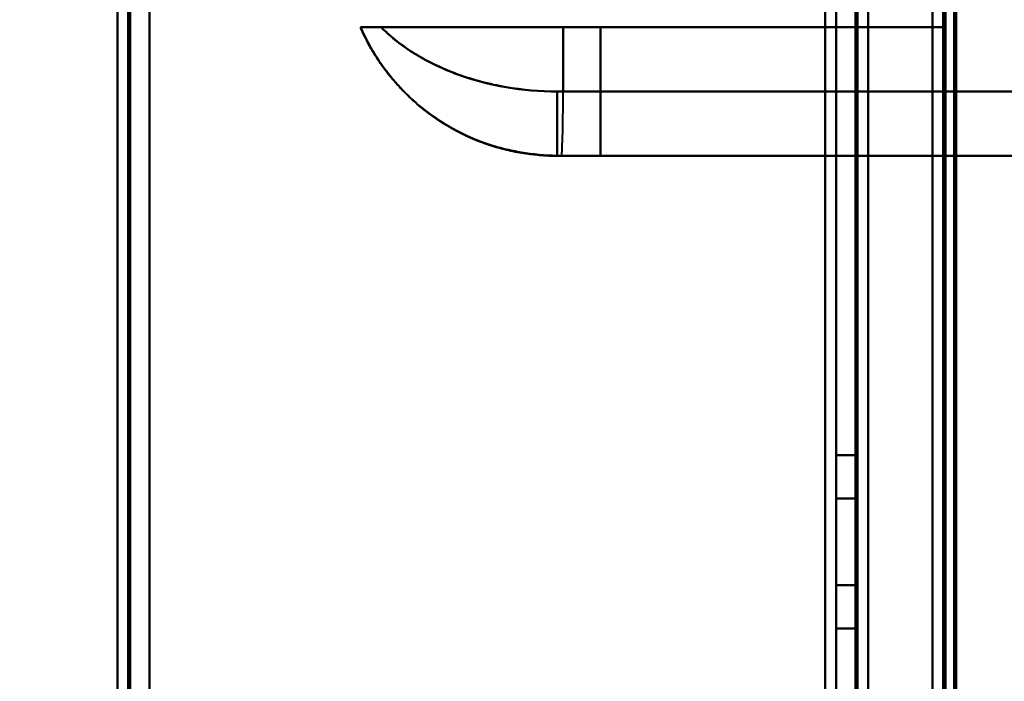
# Model space of a CAD drawing. Header units: millimetres. Extents: x -1392 to 1388, y -239 to 1267.
# Tile 16 of 91: x -481 to -435, y 192 to 223. Entities that reach past the tile are written whole.
import ezdxf

# ---------------------------------------------------------------- set-up
doc = ezdxf.new("R2010")
doc.units = ezdxf.units.MM
for name, color, linetype, lineweight in [('A-ANNO-DIMS', 211, 'Continuous', 30), ('A-ANNO-DIMS-20', 211, 'Continuous', 30), ('A-GENM', 13, 'Continuous', 40), ('G-IMPT', 8, 'Continuous', 40)]:
    doc.layers.add(name, color=color, linetype=linetype, lineweight=lineweight)
doc.styles.add('Arial_1', font='arial.ttf', dxfattribs={"height": 60})
doc.dimstyles.new('Linéaire', dxfattribs={"dimscale": 304.8, "dimtxt": 61.215564, "dimasz": 0.131234, "dimexe": 0.131234, "dimexo": 0.131234, "dimgap": 0.131234, "dimtad": 1, "dimdec": 0, "dimzin": 0, "dimdsep": 46, "dimtxsty": 'Arial_1', "dimblk1": 'OBLIQUE', "dimblk2": 'OBLIQUE', "dimsah": 1, "dimcen": 0.09, "dimazin": 0, "dimtfac": 1, "dimtdec": 4, "dimtix": 1, "dimtmove": 0, "dimatfit": 3, "dimfxl": 1, "dimtvp": 1, "dimtfill": 1, "dimtolj": 1, "dimtzin": 0, "dimarcsym": 2})

# ---------------------------------------------------------------- blocks, each defined once
blk = doc.blocks.new('Maintenance r21 - Maintenance r21-762144-Droite')
at = {"layer": 'A-GENM'}
for p, q in [((-476, 0), (-476, 1138)), ((-476, 1138), (-476, 0))]:
    blk.add_line(p, q, dxfattribs=at)
blk = doc.blocks.new('NEXA 2000 CALQUES_dwg-762145-Droite')
at = {"layer": 'G-IMPT'}
for p, q in [((-476, 1137.772), (-476, 128.972)), ((-476, 1137.772), (-476, 128.972)), ((-441, 129.472), (-441, 1137.272)), ((-441, 129.472), (-441, 1137.272)), ((-437.5, 1102.272), (-437.5, 129.472)), ((-438, 223.072), (-438, 128.972)), ((-453.485, 222.372), (-464.665, 222.372)), ((-464.665, 222.372), (-453.485, 222.372)), ((-453.485, 222.372), (-464.665, 222.372)), ((-464.665, 222.372), (-453.485, 222.372)), ((-463.707, 222.372), (-455.221, 222.372)), ((-455.221, 222.372), (-463.707, 222.372)), ((-463.707, 222.372), (-455.221, 222.372)), ((-455.221, 222.372), (-463.707, 222.372)), ((-455.221, 222.372), (-437.5, 222.372)), ((-437.5, 222.372), (-455.221, 222.372)), ((-455.221, 222.372), (-437.5, 222.372)), ((-437.5, 222.372), (-455.221, 222.372)), ((-455.221, 219.372), (-455.5, 219.372)), ((-455.5, 216.372), (-455.5, 219.372)), ((-455.5, 219.372), (-455.221, 219.372)), ((-455.221, 219.372), (-455.5, 219.372)), ((-455.5, 216.372), (-455.5, 219.372)), ((-455.5, 219.372), (-455.221, 219.372)), ((-422.788, 219.372), (-455.221, 219.372)), ((-455.221, 219.372), (-422.788, 219.372)), ((-422.788, 219.372), (-455.221, 219.372)), ((-455.221, 219.372), (-422.788, 219.372)), ((-455.305, 216.372), (-455.5, 216.372)), ((-455.5, 216.372), (-455.305, 216.372)), ((-455.305, 216.372), (-455.5, 216.372)), ((-453.485, 216.372), (-455.5, 216.372)), ((-455.5, 216.372), (-453.485, 216.372)), ((-455.5, 216.372), (-455.305, 216.372)), ((-455.305, 216.372), (-455.5, 216.372)), ((-453.485, 216.372), (-455.5, 216.372)), ((-455.5, 216.372), (-453.485, 216.372)), ((-455.5, 216.372), (-455.305, 216.372)), ((-422.5, 216.372), (-455.305, 216.372)), ((-455.305, 216.372), (-422.5, 216.372)), ((-422.5, 216.372), (-455.305, 216.372)), ((-455.305, 216.372), (-422.5, 216.372))]:
    blk.add_line(p, q, dxfattribs=at)
at = {"layer": 'G-IMPT', "flags": 128}
for points in [[(-476, 1137.772), (-476, 885.572), (-476, 633.372), (-476, 381.172), (-476, 128.972)], [(-476, 1137.772), (-476, 885.572), (-476, 633.372), (-476, 381.172), (-476, 128.972)], [(-476, 128.972), (-476, 381.172), (-476, 633.372), (-476, 885.572), (-476, 1137.772)], [(-476, 128.972), (-476, 381.172), (-476, 633.372), (-476, 885.572), (-476, 1137.772)], [(-476, 128.972), (-476, 381.172), (-476, 633.372), (-476, 885.572), (-476, 1137.772)], [(-476, 128.972), (-476, 381.172), (-476, 633.372), (-476, 885.572), (-476, 1137.772)], [(-476, 1137.772), (-476, 885.572), (-476, 633.372), (-476, 381.172), (-476, 128.972)], [(-476, 1137.772), (-476, 885.572), (-476, 633.372), (-476, 381.172), (-476, 128.972)], [(-475.5, 128.972), (-475.5, 381.172), (-475.5, 633.372), (-475.5, 885.572), (-475.5, 1137.772)], [(-475.5, 1137.772), (-475.5, 885.572), (-475.5, 633.372), (-475.5, 381.172), (-475.5, 128.972)], [(-475.5, 1137.772), (-475.5, 885.572), (-475.5, 633.372), (-475.5, 381.172), (-475.5, 128.972)], [(-475.5, 128.972), (-475.5, 381.172), (-475.5, 633.372), (-475.5, 885.572), (-475.5, 1137.772)], [(-475.4, 128.972), (-475.4, 381.172), (-475.4, 633.372), (-475.4, 885.572), (-475.4, 1137.772)], [(-475.4, 1137.772), (-475.4, 885.572), (-475.4, 633.372), (-475.4, 381.172), (-475.4, 128.972)], [(-475.4, 128.972), (-475.4, 381.172), (-475.4, 633.372), (-475.4, 885.572), (-475.4, 1137.772)], [(-475.4, 1137.772), (-475.4, 885.572), (-475.4, 633.372), (-475.4, 381.172), (-475.4, 128.972)], [(-475.4, 1137.772), (-475.4, 885.572), (-475.4, 633.372), (-475.4, 381.172), (-475.4, 128.972)], [(-475.4, 128.972), (-475.4, 381.172), (-475.4, 633.372), (-475.4, 885.572), (-475.4, 1137.772)], [(-475.4, 1137.772), (-475.4, 885.572), (-475.4, 633.372), (-475.4, 381.172), (-475.4, 128.972)], [(-475.4, 128.972), (-475.4, 381.172), (-475.4, 633.372), (-475.4, 885.572), (-475.4, 1137.772)], [(-475.4, 1137.772), (-475.4, 885.572), (-475.4, 633.372), (-475.4, 381.172), (-475.4, 128.972)], [(-475.4, 128.972), (-475.4, 381.172), (-475.4, 633.372), (-475.4, 885.572), (-475.4, 1137.772)], [(-475.4, 128.972), (-475.4, 381.172), (-475.4, 633.372), (-475.4, 885.572), (-475.4, 1137.772)], [(-475.4, 1137.772), (-475.4, 885.572), (-475.4, 633.372), (-475.4, 381.172), (-475.4, 128.972)], [(-443, 1137.772), (-443, 885.572), (-443, 633.372), (-443, 381.172), (-443, 128.972)], [(-443, 128.972), (-443, 381.172), (-443, 633.372), (-443, 885.572), (-443, 1137.772)], [(-443, 128.972), (-443, 381.172), (-443, 633.372), (-443, 885.572), (-443, 1137.772)], [(-443, 1137.772), (-443, 885.572), (-443, 633.372), (-443, 381.172), (-443, 128.972)], [(-474.5, 129.472), (-474.5, 381.422), (-474.5, 633.372), (-474.5, 885.322), (-474.5, 1137.272)], [(-474.5, 1137.272), (-474.5, 885.322), (-474.5, 633.372), (-474.5, 381.422), (-474.5, 129.472)], [(-474.5, 129.472), (-474.5, 381.422), (-474.5, 633.372), (-474.5, 885.322), (-474.5, 1137.272)], [(-474.5, 1137.272), (-474.5, 885.322), (-474.5, 633.372), (-474.5, 381.422), (-474.5, 129.472)], [(-474.5, 1137.272), (-474.5, 885.322), (-474.5, 633.372), (-474.5, 381.422), (-474.5, 129.472)], [(-474.5, 129.472), (-474.5, 381.422), (-474.5, 633.372), (-474.5, 885.322), (-474.5, 1137.272)], [(-474.5, 1137.272), (-474.5, 885.322), (-474.5, 633.372), (-474.5, 381.422), (-474.5, 129.472)], [(-474.5, 129.472), (-474.5, 381.422), (-474.5, 633.372), (-474.5, 885.322), (-474.5, 1137.272)], [(-474.5, 1137.272), (-474.5, 885.322), (-474.5, 633.372), (-474.5, 381.422), (-474.5, 129.472)], [(-474.5, 129.472), (-474.5, 381.422), (-474.5, 633.372), (-474.5, 885.322), (-474.5, 1137.272)], [(-474.5, 1137.272), (-474.5, 885.322), (-474.5, 633.372), (-474.5, 381.422), (-474.5, 129.472)], [(-474.5, 129.472), (-474.5, 381.422), (-474.5, 633.372), (-474.5, 885.322), (-474.5, 1137.272)], [(-474.5, 129.472), (-474.5, 381.422), (-474.5, 633.372), (-474.5, 885.322), (-474.5, 1137.272)], [(-474.5, 1137.272), (-474.5, 885.322), (-474.5, 633.372), (-474.5, 381.422), (-474.5, 129.472)], [(-474.5, 129.472), (-474.5, 381.422), (-474.5, 633.372), (-474.5, 885.322), (-474.5, 1137.272)], [(-474.5, 1137.272), (-474.5, 885.322), (-474.5, 633.372), (-474.5, 381.422), (-474.5, 129.472)], [(-443, 1137.272), (-443, 885.322), (-443, 633.372), (-443, 381.422), (-443, 129.472)], [(-443, 129.472), (-443, 381.422), (-443, 633.372), (-443, 885.322), (-443, 1137.272)], [(-443, 129.472), (-443, 381.422), (-443, 633.372), (-443, 885.322), (-443, 1137.272)], [(-443, 1137.272), (-443, 885.322), (-443, 633.372), (-443, 381.422), (-443, 129.472)], [(-443, 129.472), (-443, 381.422), (-443, 633.372), (-443, 885.322), (-443, 1137.272)], [(-443, 1137.272), (-443, 885.322), (-443, 633.372), (-443, 381.422), (-443, 129.472)], [(-443, 1137.272), (-443, 885.322), (-443, 633.372), (-443, 381.422), (-443, 129.472)], [(-443, 129.472), (-443, 381.422), (-443, 633.372), (-443, 885.322), (-443, 1137.272)], [(-441.6, 1137.272), (-441.6, 885.322), (-441.6, 633.372), (-441.6, 381.422), (-441.6, 129.472)], [(-441.6, 129.472), (-441.6, 381.422), (-441.6, 633.372), (-441.6, 885.322), (-441.6, 1137.272)], [(-441.6, 1137.272), (-441.6, 885.322), (-441.6, 633.372), (-441.6, 381.422), (-441.6, 129.472)], [(-441.6, 129.472), (-441.6, 381.422), (-441.6, 633.372), (-441.6, 885.322), (-441.6, 1137.272)], [(-441.6, 129.472), (-441.6, 381.422), (-441.6, 633.372), (-441.6, 885.322), (-441.6, 1137.272)], [(-441.6, 1137.272), (-441.6, 885.322), (-441.6, 633.372), (-441.6, 381.422), (-441.6, 129.472)], [(-441.6, 129.472), (-441.6, 381.422), (-441.6, 633.372), (-441.6, 885.322), (-441.6, 1137.272)], [(-441.6, 1137.272), (-441.6, 885.322), (-441.6, 633.372), (-441.6, 381.422), (-441.6, 129.472)], [(-441.6, 129.472), (-441.6, 381.422), (-441.6, 633.372), (-441.6, 885.322), (-441.6, 1137.272)], [(-441.6, 1137.272), (-441.6, 885.322), (-441.6, 633.372), (-441.6, 381.422), (-441.6, 129.472)], [(-441.6, 1137.272), (-441.6, 885.322), (-441.6, 633.372), (-441.6, 381.422), (-441.6, 129.472)], [(-441.6, 129.472), (-441.6, 381.422), (-441.6, 633.372), (-441.6, 885.322), (-441.6, 1137.272)], [(-441.5, 129.472), (-441.5, 381.422), (-441.5, 633.372), (-441.5, 885.322), (-441.5, 1137.272)], [(-441.5, 1137.272), (-441.5, 885.322), (-441.5, 633.372), (-441.5, 381.422), (-441.5, 129.472)], [(-441.5, 1137.272), (-441.5, 885.322), (-441.5, 633.372), (-441.5, 381.422), (-441.5, 129.472)], [(-441.5, 129.472), (-441.5, 381.422), (-441.5, 633.372), (-441.5, 885.322), (-441.5, 1137.272)], [(-441, 129.472), (-441, 381.422), (-441, 633.372), (-441, 885.322), (-441, 1137.272)], [(-441, 1137.272), (-441, 885.322), (-441, 633.372), (-441, 381.422), (-441, 129.472)], [(-441, 129.472), (-441, 381.422), (-441, 633.372), (-441, 885.322), (-441, 1137.272)], [(-441, 1137.272), (-441, 885.322), (-441, 633.372), (-441, 381.422), (-441, 129.472)], [(-441, 1137.272), (-441, 885.322), (-441, 633.372), (-441, 381.422), (-441, 129.472)], [(-441, 129.472), (-441, 381.422), (-441, 633.372), (-441, 885.322), (-441, 1137.272)], [(-441, 1137.272), (-441, 885.322), (-441, 633.372), (-441, 381.422), (-441, 129.472)], [(-441, 129.472), (-441, 381.422), (-441, 633.372), (-441, 885.322), (-441, 1137.272)], [(-438, 128.972), (-438, 372.422), (-438, 615.872), (-438, 859.322), (-438, 1102.772)], [(-438, 1102.772), (-438, 859.322), (-438, 615.872), (-438, 372.422), (-438, 128.972)], [(-438, 1102.772), (-438, 859.322), (-438, 615.872), (-438, 372.422), (-438, 128.972)], [(-438, 128.972), (-438, 372.422), (-438, 615.872), (-438, 859.322), (-438, 1102.772)], [(-437.5, 1102.272), (-437.5, 859.072), (-437.5, 615.872), (-437.5, 372.672), (-437.5, 129.472)], [(-437.5, 129.472), (-437.5, 372.672), (-437.5, 615.872), (-437.5, 859.072), (-437.5, 1102.272)], [(-437.5, 1102.272), (-437.5, 859.072), (-437.5, 615.872), (-437.5, 372.672), (-437.5, 129.472)], [(-437.5, 129.472), (-437.5, 372.672), (-437.5, 615.872), (-437.5, 859.072), (-437.5, 1102.272)], [(-437.5, 1102.272), (-437.5, 859.072), (-437.5, 615.872), (-437.5, 372.672), (-437.5, 129.472)], [(-437.5, 1102.272), (-437.5, 859.072), (-437.5, 615.872), (-437.5, 372.672), (-437.5, 129.472)], [(-437.5, 129.472), (-437.5, 372.672), (-437.5, 615.872), (-437.5, 859.072), (-437.5, 1102.272)], [(-437.5, 129.472), (-437.5, 372.672), (-437.5, 615.872), (-437.5, 859.072), (-437.5, 1102.272)], [(-437, 129.472), (-437, 372.672), (-437, 615.872), (-437, 859.072), (-437, 1102.272)], [(-437, 1102.272), (-437, 859.072), (-437, 615.872), (-437, 372.672), (-437, 129.472)], [(-436.9, 1102.272), (-436.9, 867.047), (-436.9, 631.822), (-436.9, 396.597), (-436.9, 161.372)], [(-436.9, 1102.272), (-436.9, 859.072), (-436.9, 615.872), (-436.9, 372.672), (-436.9, 129.472)], [(-436.9, 1102.272), (-436.9, 867.047), (-436.9, 631.822), (-436.9, 396.597), (-436.9, 161.372)], [(-436.9, 161.372), (-436.9, 396.597), (-436.9, 631.822), (-436.9, 867.047), (-436.9, 1102.272)], [(-436.9, 129.472), (-436.9, 372.672), (-436.9, 615.872), (-436.9, 859.072), (-436.9, 1102.272)], [(-436.9, 161.372), (-436.9, 396.597), (-436.9, 631.822), (-436.9, 867.047), (-436.9, 1102.272)], [(-437.5, 222.372), (-437.5, 226.122), (-437.5, 229.872), (-437.5, 233.622), (-437.5, 237.372)], [(-437.5, 222.372), (-437.5, 226.122), (-437.5, 229.872), (-437.5, 233.622), (-437.5, 237.372)], [(-437.5, 237.372), (-437.5, 233.622), (-437.5, 229.872), (-437.5, 226.122), (-437.5, 222.372)], [(-437.5, 237.372), (-437.5, 233.622), (-437.5, 229.872), (-437.5, 226.122), (-437.5, 222.372)], [(-437.5, 237.372), (-437.5, 233.622), (-437.5, 229.872), (-437.5, 226.122), (-437.5, 222.372)], [(-437.5, 237.372), (-437.5, 233.622), (-437.5, 229.872), (-437.5, 226.122), (-437.5, 222.372)], [(-437.5, 222.372), (-437.5, 226.122), (-437.5, 229.872), (-437.5, 233.622), (-437.5, 237.372)], [(-437.5, 222.372), (-437.5, 226.122), (-437.5, 229.872), (-437.5, 233.622), (-437.5, 237.372)], [(-443, 128.972), (-443, 152.497), (-443, 176.022), (-443, 199.547), (-443, 223.072)], [(-443, 223.072), (-443, 199.547), (-443, 176.022), (-443, 152.497), (-443, 128.972)], [(-443, 223.072), (-443, 199.547), (-443, 176.022), (-443, 152.497), (-443, 128.972)], [(-443, 128.972), (-443, 152.497), (-443, 176.022), (-443, 199.547), (-443, 223.072)], [(-442.5, 163.372), (-442.5, 178.372), (-442.5, 193.372), (-442.5, 208.372), (-442.5, 223.372)], [(-442.5, 223.372), (-442.5, 208.372), (-442.5, 193.372), (-442.5, 178.372), (-442.5, 163.372)], [(-442.5, 163.372), (-442.5, 178.372), (-442.5, 193.372), (-442.5, 208.372), (-442.5, 223.372)], [(-442.5, 223.372), (-442.5, 208.372), (-442.5, 193.372), (-442.5, 178.372), (-442.5, 163.372)], [(-442.5, 223.372), (-442.5, 208.372), (-442.5, 193.372), (-442.5, 178.372), (-442.5, 163.372)], [(-442.5, 163.372), (-442.5, 178.372), (-442.5, 193.372), (-442.5, 208.372), (-442.5, 223.372)], [(-442.5, 223.372), (-442.5, 208.372), (-442.5, 193.372), (-442.5, 178.372), (-442.5, 163.372)], [(-442.5, 163.372), (-442.5, 178.372), (-442.5, 193.372), (-442.5, 208.372), (-442.5, 223.372)], [(-441.5, 223.372), (-441.5, 208.372), (-441.5, 193.372), (-441.5, 178.372), (-441.5, 163.372)], [(-441.5, 163.372), (-441.5, 178.372), (-441.5, 193.372), (-441.5, 208.372), (-441.5, 223.372)], [(-441.5, 223.372), (-441.5, 208.372), (-441.5, 193.372), (-441.5, 178.372), (-441.5, 163.372)], [(-441.5, 163.372), (-441.5, 178.372), (-441.5, 193.372), (-441.5, 208.372), (-441.5, 223.372)], [(-441.5, 163.372), (-441.5, 178.372), (-441.5, 193.372), (-441.5, 208.372), (-441.5, 223.372)], [(-441.5, 223.372), (-441.5, 208.372), (-441.5, 193.372), (-441.5, 178.372), (-441.5, 163.372)], [(-441.5, 163.372), (-441.5, 178.372), (-441.5, 193.372), (-441.5, 208.372), (-441.5, 223.372)], [(-441.5, 223.372), (-441.5, 208.372), (-441.5, 193.372), (-441.5, 178.372), (-441.5, 163.372)], [(-438, 128.972), (-438, 152.497), (-438, 176.022), (-438, 199.547), (-438, 223.072)], [(-438, 223.072), (-438, 199.547), (-438, 176.022), (-438, 152.497), (-438, 128.972)], [(-438, 223.072), (-438, 199.547), (-438, 176.022), (-438, 152.497), (-438, 128.972)], [(-438, 128.972), (-438, 152.497), (-438, 176.022), (-438, 199.547), (-438, 223.072)], [(-437.5, 223.072), (-437.5, 199.672), (-437.5, 176.272), (-437.5, 152.872), (-437.5, 129.472)], [(-437.5, 223.072), (-437.5, 199.547), (-437.5, 176.022), (-437.5, 152.497), (-437.5, 128.972)], [(-437.5, 129.472), (-437.5, 152.872), (-437.5, 176.272), (-437.5, 199.672), (-437.5, 223.072)], [(-437.5, 129.472), (-437.5, 152.872), (-437.5, 176.272), (-437.5, 199.672), (-437.5, 223.072)], [(-437.5, 223.072), (-437.5, 199.672), (-437.5, 176.272), (-437.5, 152.872), (-437.5, 129.472)], [(-437.5, 128.972), (-437.5, 152.497), (-437.5, 176.022), (-437.5, 199.547), (-437.5, 223.072)], [(-437.4, 128.972), (-437.4, 152.497), (-437.4, 176.022), (-437.4, 199.547), (-437.4, 223.072)], [(-437.4, 128.972), (-437.4, 152.497), (-437.4, 176.022), (-437.4, 199.547), (-437.4, 223.072)], [(-437.4, 223.072), (-437.4, 199.547), (-437.4, 176.022), (-437.4, 152.497), (-437.4, 128.972)], [(-437.4, 223.072), (-437.4, 199.547), (-437.4, 176.022), (-437.4, 152.497), (-437.4, 128.972)], [(-437.4, 223.072), (-437.4, 199.547), (-437.4, 176.022), (-437.4, 152.497), (-437.4, 128.972)], [(-437.4, 128.972), (-437.4, 152.497), (-437.4, 176.022), (-437.4, 199.547), (-437.4, 223.072)], [(-437, 129.472), (-437, 152.872), (-437, 176.272), (-437, 199.672), (-437, 223.072)], [(-437, 223.072), (-437, 199.672), (-437, 176.272), (-437, 152.872), (-437, 129.472)], [(-437, 129.472), (-437, 152.872), (-437, 176.272), (-437, 199.672), (-437, 223.072)], [(-437, 223.072), (-437, 199.672), (-437, 176.272), (-437, 152.872), (-437, 129.472)], [(-455.221, 219.372), (-455.221, 220.122), (-455.221, 220.872), (-455.221, 221.622), (-455.221, 222.372)], [(-455.221, 222.372), (-455.221, 221.622), (-455.221, 220.872), (-455.221, 220.122), (-455.221, 219.372)], [(-455.221, 219.372), (-455.221, 220.122), (-455.221, 220.872), (-455.221, 221.622), (-455.221, 222.372)], [(-455.221, 222.372), (-455.221, 221.622), (-455.221, 220.872), (-455.221, 220.122), (-455.221, 219.372)], [(-453.485, 222.372), (-449.488, 222.372), (-445.492, 222.372), (-441.496, 222.372), (-437.5, 222.372)], [(-453.485, 216.372), (-453.485, 217.872), (-453.485, 219.372), (-453.485, 220.872), (-453.485, 222.372)], [(-437.5, 222.372), (-441.496, 222.372), (-445.492, 222.372), (-449.488, 222.372), (-453.485, 222.372)], [(-453.485, 222.372), (-453.485, 220.872), (-453.485, 219.372), (-453.485, 217.872), (-453.485, 216.372)], [(-437.5, 222.372), (-441.496, 222.372), (-445.492, 222.372), (-449.488, 222.372), (-453.485, 222.372)], [(-453.485, 216.372), (-453.485, 217.872), (-453.485, 219.372), (-453.485, 220.872), (-453.485, 222.372)], [(-453.485, 222.372), (-449.488, 222.372), (-445.492, 222.372), (-441.496, 222.372), (-437.5, 222.372)], [(-453.485, 222.372), (-453.485, 220.872), (-453.485, 219.372), (-453.485, 217.872), (-453.485, 216.372)], [(-422.5, 216.372), (-437.068, 216.372), (-451.682, 216.372), (-455.305, 216.372)], [(-455.305, 216.372), (-440.683, 216.372), (-426.101, 216.372), (-422.5, 216.372)], [(-430.5, 216.372), (-436.246, 216.372), (-441.992, 216.372), (-447.738, 216.372), (-453.485, 216.372)], [(-453.485, 216.372), (-447.738, 216.372), (-441.992, 216.372), (-436.246, 216.372), (-430.5, 216.372)], [(-430.5, 216.372), (-436.246, 216.372), (-441.992, 216.372), (-447.738, 216.372), (-453.485, 216.372)], [(-453.485, 216.372), (-447.738, 216.372), (-441.992, 216.372), (-436.246, 216.372), (-430.5, 216.372)], [(-442.5, 200.393), (-442.5, 200.898), (-442.5, 201.403), (-442.5, 201.909), (-442.5, 202.414)], [(-442.5, 202.414), (-442.25, 202.414), (-442, 202.414), (-441.75, 202.414), (-441.5, 202.414)], [(-441.5, 202.414), (-441.75, 202.414), (-442, 202.414), (-442.25, 202.414), (-442.5, 202.414)], [(-442.5, 202.414), (-442.5, 201.909), (-442.5, 201.403), (-442.5, 200.898), (-442.5, 200.393)], [(-442.5, 200.393), (-442.5, 200.898), (-442.5, 201.403), (-442.5, 201.909), (-442.5, 202.414)], [(-442.5, 202.414), (-442.5, 201.909), (-442.5, 201.403), (-442.5, 200.898), (-442.5, 200.393)], [(-442.5, 200.393), (-442.5, 200.898), (-442.5, 201.403), (-442.5, 201.909), (-442.5, 202.414)], [(-442.5, 202.414), (-442.25, 202.414), (-442, 202.414), (-441.75, 202.414), (-441.5, 202.414)], [(-442.5, 202.414), (-442.5, 201.909), (-442.5, 201.403), (-442.5, 200.898), (-442.5, 200.393)], [(-441.5, 202.414), (-441.75, 202.414), (-442, 202.414), (-442.25, 202.414), (-442.5, 202.414)], [(-442.5, 200.393), (-442.5, 200.898), (-442.5, 201.403), (-442.5, 201.909), (-442.5, 202.414)], [(-442.5, 202.414), (-442.5, 201.909), (-442.5, 201.403), (-442.5, 200.898), (-442.5, 200.393)], [(-441.5, 200.393), (-441.5, 200.898), (-441.5, 201.403), (-441.5, 201.909), (-441.5, 202.414)], [(-441.5, 202.414), (-441.5, 201.909), (-441.5, 201.403), (-441.5, 200.898), (-441.5, 200.393)], [(-441.5, 202.414), (-441.5, 201.909), (-441.5, 201.403), (-441.5, 200.898), (-441.5, 200.393)], [(-441.5, 200.393), (-441.5, 200.898), (-441.5, 201.403), (-441.5, 201.909), (-441.5, 202.414)], [(-441.5, 202.414), (-441.5, 201.909), (-441.5, 201.403), (-441.5, 200.898), (-441.5, 200.393)], [(-441.5, 200.393), (-441.5, 200.898), (-441.5, 201.403), (-441.5, 201.909), (-441.5, 202.414)], [(-441.5, 202.414), (-441.5, 201.909), (-441.5, 201.403), (-441.5, 200.898), (-441.5, 200.393)], [(-441.5, 200.393), (-441.5, 200.898), (-441.5, 201.403), (-441.5, 201.909), (-441.5, 202.414)], [(-441.5, 200.393), (-441.75, 200.393), (-442, 200.393), (-442.25, 200.393), (-442.5, 200.393)], [(-442.5, 200.393), (-442.25, 200.393), (-442, 200.393), (-441.75, 200.393), (-441.5, 200.393)], [(-441.5, 200.393), (-441.75, 200.393), (-442, 200.393), (-442.25, 200.393), (-442.5, 200.393)], [(-442.5, 200.393), (-442.5, 199.383), (-442.5, 198.372), (-442.5, 197.362), (-442.5, 196.352)], [(-442.5, 196.352), (-442.5, 197.362), (-442.5, 198.372), (-442.5, 199.383), (-442.5, 200.393)], [(-442.5, 200.393), (-442.25, 200.393), (-442, 200.393), (-441.75, 200.393), (-441.5, 200.393)], [(-442.5, 200.393), (-442.5, 199.383), (-442.5, 198.372), (-442.5, 197.362), (-442.5, 196.352)], [(-442.5, 196.352), (-442.5, 197.362), (-442.5, 198.372), (-442.5, 199.383), (-442.5, 200.393)], [(-442.5, 196.352), (-442.5, 197.362), (-442.5, 198.372), (-442.5, 199.383), (-442.5, 200.393)], [(-442.5, 200.393), (-442.25, 200.393), (-442, 200.393), (-441.75, 200.393), (-441.5, 200.393)], [(-441.5, 200.393), (-441.75, 200.393), (-442, 200.393), (-442.25, 200.393), (-442.5, 200.393)], [(-442.5, 200.393), (-442.25, 200.393), (-442, 200.393), (-441.75, 200.393), (-441.5, 200.393)], [(-442.5, 200.393), (-442.5, 199.383), (-442.5, 198.372), (-442.5, 197.362), (-442.5, 196.352)], [(-441.5, 200.393), (-441.75, 200.393), (-442, 200.393), (-442.25, 200.393), (-442.5, 200.393)], [(-442.5, 196.352), (-442.5, 197.362), (-442.5, 198.372), (-442.5, 199.383), (-442.5, 200.393)], [(-442.5, 200.393), (-442.5, 199.383), (-442.5, 198.372), (-442.5, 197.362), (-442.5, 196.352)], [(-441.5, 196.352), (-441.5, 197.362), (-441.5, 198.372), (-441.5, 199.383), (-441.5, 200.393)], [(-441.5, 200.393), (-441.5, 199.383), (-441.5, 198.372), (-441.5, 197.362), (-441.5, 196.352)], [(-441.5, 196.352), (-441.5, 197.362), (-441.5, 198.372), (-441.5, 199.383), (-441.5, 200.393)], [(-441.5, 200.393), (-441.5, 199.383), (-441.5, 198.372), (-441.5, 197.362), (-441.5, 196.352)], [(-441.5, 200.393), (-441.5, 199.383), (-441.5, 198.372), (-441.5, 197.362), (-441.5, 196.352)], [(-441.5, 196.352), (-441.5, 197.362), (-441.5, 198.372), (-441.5, 199.383), (-441.5, 200.393)], [(-441.5, 200.393), (-441.5, 199.383), (-441.5, 198.372), (-441.5, 197.362), (-441.5, 196.352)], [(-441.5, 196.352), (-441.5, 197.362), (-441.5, 198.372), (-441.5, 199.383), (-441.5, 200.393)], [(-442.5, 196.352), (-442.25, 196.352), (-442, 196.352), (-441.75, 196.352), (-441.5, 196.352)], [(-441.5, 196.352), (-441.75, 196.352), (-442, 196.352), (-442.25, 196.352), (-442.5, 196.352)], [(-442.5, 196.352), (-442.5, 195.846), (-442.5, 195.341), (-442.5, 194.836), (-442.5, 194.331)], [(-442.5, 194.331), (-442.5, 194.836), (-442.5, 195.341), (-442.5, 195.846), (-442.5, 196.352)], [(-442.5, 196.352), (-442.25, 196.352), (-442, 196.352), (-441.75, 196.352), (-441.5, 196.352)], [(-441.5, 196.352), (-441.75, 196.352), (-442, 196.352), (-442.25, 196.352), (-442.5, 196.352)], [(-442.5, 196.352), (-442.5, 195.846), (-442.5, 195.341), (-442.5, 194.836), (-442.5, 194.331)], [(-442.5, 194.331), (-442.5, 194.836), (-442.5, 195.341), (-442.5, 195.846), (-442.5, 196.352)], [(-442.5, 196.352), (-442.5, 195.846), (-442.5, 195.341), (-442.5, 194.836), (-442.5, 194.331)], [(-441.5, 196.352), (-441.75, 196.352), (-442, 196.352), (-442.25, 196.352), (-442.5, 196.352)], [(-442.5, 194.331), (-442.5, 194.836), (-442.5, 195.341), (-442.5, 195.846), (-442.5, 196.352)], [(-442.5, 196.352), (-442.25, 196.352), (-442, 196.352), (-441.75, 196.352), (-441.5, 196.352)], [(-441.5, 196.352), (-441.75, 196.352), (-442, 196.352), (-442.25, 196.352), (-442.5, 196.352)], [(-442.5, 196.352), (-442.25, 196.352), (-442, 196.352), (-441.75, 196.352), (-441.5, 196.352)], [(-442.5, 196.352), (-442.5, 195.846), (-442.5, 195.341), (-442.5, 194.836), (-442.5, 194.331)], [(-442.5, 194.331), (-442.5, 194.836), (-442.5, 195.341), (-442.5, 195.846), (-442.5, 196.352)], [(-441.5, 194.331), (-441.5, 194.836), (-441.5, 195.341), (-441.5, 195.846), (-441.5, 196.352)], [(-441.5, 196.352), (-441.5, 195.846), (-441.5, 195.341), (-441.5, 194.836), (-441.5, 194.331)], [(-441.5, 194.331), (-441.5, 194.836), (-441.5, 195.341), (-441.5, 195.846), (-441.5, 196.352)], [(-441.5, 196.352), (-441.5, 195.846), (-441.5, 195.341), (-441.5, 194.836), (-441.5, 194.331)], [(-441.5, 196.352), (-441.5, 195.846), (-441.5, 195.341), (-441.5, 194.836), (-441.5, 194.331)], [(-441.5, 194.331), (-441.5, 194.836), (-441.5, 195.341), (-441.5, 195.846), (-441.5, 196.352)], [(-441.5, 194.331), (-441.5, 194.836), (-441.5, 195.341), (-441.5, 195.846), (-441.5, 196.352)], [(-441.5, 196.352), (-441.5, 195.846), (-441.5, 195.341), (-441.5, 194.836), (-441.5, 194.331)], [(-442.5, 194.331), (-442.25, 194.331), (-442, 194.331), (-441.75, 194.331), (-441.5, 194.331)], [(-441.5, 194.331), (-441.75, 194.331), (-442, 194.331), (-442.25, 194.331), (-442.5, 194.331)], [(-442.5, 194.331), (-442.25, 194.331), (-442, 194.331), (-441.75, 194.331), (-441.5, 194.331)], [(-441.5, 194.331), (-441.75, 194.331), (-442, 194.331), (-442.25, 194.331), (-442.5, 194.331)]]:
    blk.add_lwpolyline(points, dxfattribs=at)
at = {"layer": 'G-IMPT'}
blk.add_ellipse((-455.305, 219.372), major_axis=(0, 3), ratio=0.027856, start_param=3.141593, end_param=4.712389, dxfattribs=at)
blk.add_ellipse((-455.305, 219.372), major_axis=(0, 3), ratio=0.027856, start_param=3.141593, end_param=4.712389, dxfattribs=at)
blk.add_ellipse((-455.305, 219.372), major_axis=(0, 3), ratio=0.027856, start_param=3.141593, end_param=4.712389, dxfattribs=at)
blk.add_ellipse((-455.305, 219.372), major_axis=(0, 3), ratio=0.027856, start_param=3.141593, end_param=4.712389, dxfattribs=at)
for points, knots in [([(-464.665, 222.372), (-464.664, 222.369), (-464.636, 222.372), (-464.563, 222.374), (-464.519, 222.373), (-464.468, 222.372), (-464.409, 222.372), (-464.343, 222.373), (-464.247, 222.372), (-464.056, 222.372), (-463.854, 222.375), (-463.706, 222.372)], [0, 0, 0, 0, 0.25, 0.3125, 0.375, 0.4375, 0.5, 0.5625, 0.625, 0.75, 1, 1, 1, 1]), ([(-463.706, 222.372), (-463.854, 222.375), (-464.056, 222.372), (-464.247, 222.372), (-464.343, 222.373), (-464.409, 222.372), (-464.468, 222.372), (-464.519, 222.373), (-464.563, 222.374), (-464.636, 222.372), (-464.664, 222.369), (-464.665, 222.372)], [0, 0, 0, 0, 0.25, 0.375, 0.4375, 0.5, 0.5625, 0.625, 0.6875, 0.75, 1, 1, 1, 1]), ([(-463.706, 222.372), (-464.006, 222.372), (-464.361, 222.372), (-464.62, 222.372), (-464.664, 222.372), (-464.665, 222.372)], [0, 0, 0, 0, 0.5, 0.75, 1, 1, 1, 1]), ([(-455.5, 216.372), (-456.069, 216.372), (-456.906, 216.445), (-457.971, 216.671), (-458.738, 216.9), (-459.474, 217.185), (-460.175, 217.521), (-460.831, 217.901), (-461.436, 218.314), (-461.981, 218.747), (-462.639, 219.345), (-463.365, 220.15), (-464.109, 221.229), (-464.497, 221.986), (-464.665, 222.372)], [0, 0, 0, 0, 0.125, 0.1875, 0.25, 0.3125, 0.375, 0.4375, 0.5, 0.5625, 0.625, 0.75, 0.875, 1, 1, 1, 1]), ([(-464.665, 222.372), (-464.279, 221.487), (-463.505, 220.244), (-462.151, 218.858), (-460.996, 217.976), (-459.726, 217.271), (-457.915, 216.584), (-456.466, 216.372), (-455.5, 216.372)], [0, 0, 0, 0, 0.25, 0.375, 0.5, 0.625, 0.75, 1, 1, 1, 1]), ([(-464.665, 222.372), (-464.496, 221.976), (-464.204, 221.403), (-463.738, 220.683), (-463.349, 220.166), (-462.927, 219.668), (-462.474, 219.19), (-461.98, 218.736), (-461.436, 218.315), (-460.831, 217.911), (-460.174, 217.525), (-459.473, 217.179), (-458.738, 216.898), (-457.974, 216.685), (-456.911, 216.469), (-456.073, 216.389), (-455.5, 216.372)], [0, 0, 0, 0, 0.125, 0.1875, 0.25, 0.3125, 0.375, 0.4375, 0.5, 0.5625, 0.625, 0.6875, 0.75, 0.8125, 0.875, 1, 1, 1, 1]), ([(-464.665, 222.372), (-464.664, 222.372), (-464.62, 222.372), (-464.361, 222.372), (-464.006, 222.372), (-463.706, 222.372)], [0, 0, 0, 0, 0.25, 0.5, 1, 1, 1, 1]), ([(-464.665, 222.372), (-464.497, 221.986), (-464.108, 221.228), (-463.363, 220.147), (-462.632, 219.339), (-461.971, 218.738), (-461.423, 218.305), (-460.816, 217.891), (-460.158, 217.513), (-459.457, 217.177), (-458.721, 216.894), (-457.957, 216.668), (-456.896, 216.444), (-456.064, 216.372), (-455.5, 216.372)], [0, 0, 0, 0, 0.125, 0.25, 0.375, 0.4375, 0.5, 0.5625, 0.625, 0.6875, 0.75, 0.8125, 0.875, 1, 1, 1, 1]), ([(-455.5, 216.372), (-456.466, 216.372), (-457.915, 216.584), (-459.726, 217.271), (-460.996, 217.976), (-462.151, 218.858), (-463.505, 220.244), (-464.279, 221.487), (-464.665, 222.372)], [0, 0, 0, 0, 0.25, 0.375, 0.5, 0.625, 0.75, 1, 1, 1, 1]), ([(-455.5, 216.372), (-456.068, 216.388), (-456.901, 216.467), (-457.959, 216.681), (-458.721, 216.893), (-459.455, 217.173), (-460.158, 217.517), (-460.816, 217.902), (-461.423, 218.306), (-461.97, 218.727), (-462.467, 219.183), (-462.923, 219.663), (-463.346, 220.163), (-463.737, 220.681), (-464.204, 221.402), (-464.496, 221.976), (-464.665, 222.372)], [0, 0, 0, 0, 0.125, 0.1875, 0.25, 0.3125, 0.375, 0.4375, 0.5, 0.5625, 0.625, 0.6875, 0.75, 0.8125, 0.875, 1, 1, 1, 1]), ([(-463.706, 222.372), (-463.248, 221.912), (-462.172, 221.068), (-459.508, 219.787), (-457.104, 219.372), (-455.5, 219.372)], [0, 0, 0, 0, 0.25, 0.5, 1, 1, 1, 1])]:
    blk.add_open_spline(points, degree=3, knots=knots, dxfattribs=at)
for points in [[(-455.5, 216.372), (-456.466, 216.372), (-458.398, 216.654), (-461.054, 217.888), (-463.248, 219.829), (-464.279, 221.487), (-464.665, 222.372)], [(-464.665, 222.372), (-464.279, 221.487), (-463.248, 219.829), (-461.054, 217.888), (-458.398, 216.654), (-456.466, 216.372), (-455.5, 216.372)], [(-455.5, 219.372), (-456.302, 219.376), (-457.906, 219.512), (-460.174, 220.113), (-462.172, 221.07), (-463.248, 221.903), (-463.707, 222.372)], [(-463.707, 222.372), (-463.248, 221.906), (-462.172, 221.075), (-460.174, 220.113), (-457.906, 219.506), (-456.302, 219.374), (-455.5, 219.372)], [(-455.5, 219.372), (-457.104, 219.372), (-460.311, 219.924), (-462.79, 221.451), (-463.706, 222.372)], [(-455.5, 219.372), (-455.5, 219.019), (-455.5, 218.245), (-455.5, 217.184), (-455.5, 216.525), (-455.5, 216.372), (-455.5, 216.372)], [(-455.5, 216.372), (-455.5, 216.372), (-455.5, 216.525), (-455.5, 217.184), (-455.5, 218.245), (-455.5, 219.019), (-455.5, 219.372)]]:
    blk.add_open_spline(points, degree=3, dxfattribs=at)
blk = doc.blocks.new('DIMBLOCK1-Droite')
at = {"layer": 'A-ANNO-DIMS-20'}
for p, q in [((-476, 134.913), (-476, 174.913)), ((0, 134.913), (0, 174.913)), ((-476, 134.913), (0, 134.913)), ((-476, 134.913), (-476, 123.197)), ((0, 134.913), (0, 123.197))]:
    blk.add_line(p, q, dxfattribs=at)
at = {"layer": 'A-ANNO-DIMS-20', "lineweight": 50}
for p, q in [((-476, 134.913), (-456, 154.913)), ((0, 134.913), (20, 154.913)), ((-476, 134.913), (-496, 114.913)), ((0, 134.913), (-20, 114.913))]:
    blk.add_line(p, q, dxfattribs=at)
at = {"layer": 'A-ANNO-DIMS-20', "color": 0, "insert": (-307.221, 252.807), "char_height": 60, "width": 166.12962, "attachment_point": 1, "line_spacing_factor": 0.941778, "style": 'Arial_1', "bg_fill": 3, "box_fill_scale": 1.25, "bg_fill_color": 9, "bg_fill_true_color": 13158600, "bg_fill_transparency": 0}
blk.add_mtext('476', dxfattribs=at)
blk = doc.blocks.new('_Oblique')
at = {"color": 0, "linetype": 'ByBlock', "lineweight": -2}
blk.add_line((-0.5, -0.5), (0.5, 0.5), dxfattribs=at)

msp = doc.modelspace()

# ---------------------------------------------------------------- block references
at = {"layer": 'A-GENM'}
msp.add_blockref('Maintenance r21 - Maintenance r21-762144-Droite', (0, 0), dxfattribs=at)
at = {"layer": 'G-IMPT'}
msp.add_blockref('NEXA 2000 CALQUES_dwg-762145-Droite', (0, 0), dxfattribs=at)

# ---------------------------------------------------------------- next in the draw order: dimensions: what is measured, and where the dimension line sits
at = {"layer": 'A-ANNO-DIMS'}
dim = msp.add_linear_dim(base=(0, 134.913), p1=(-476, 163.197), p2=(0, 163.197), dimstyle='Linéaire', override={"dimpost": '<>', "dimfxl": 476}, dxfattribs=at)
dim.commit()
dim.dimension.update_dxf_attribs({"geometry": 'DIMBLOCK1-Droite', "text_midpoint": (-238, 205.547)})

doc.saveas('drawing.dxf')
